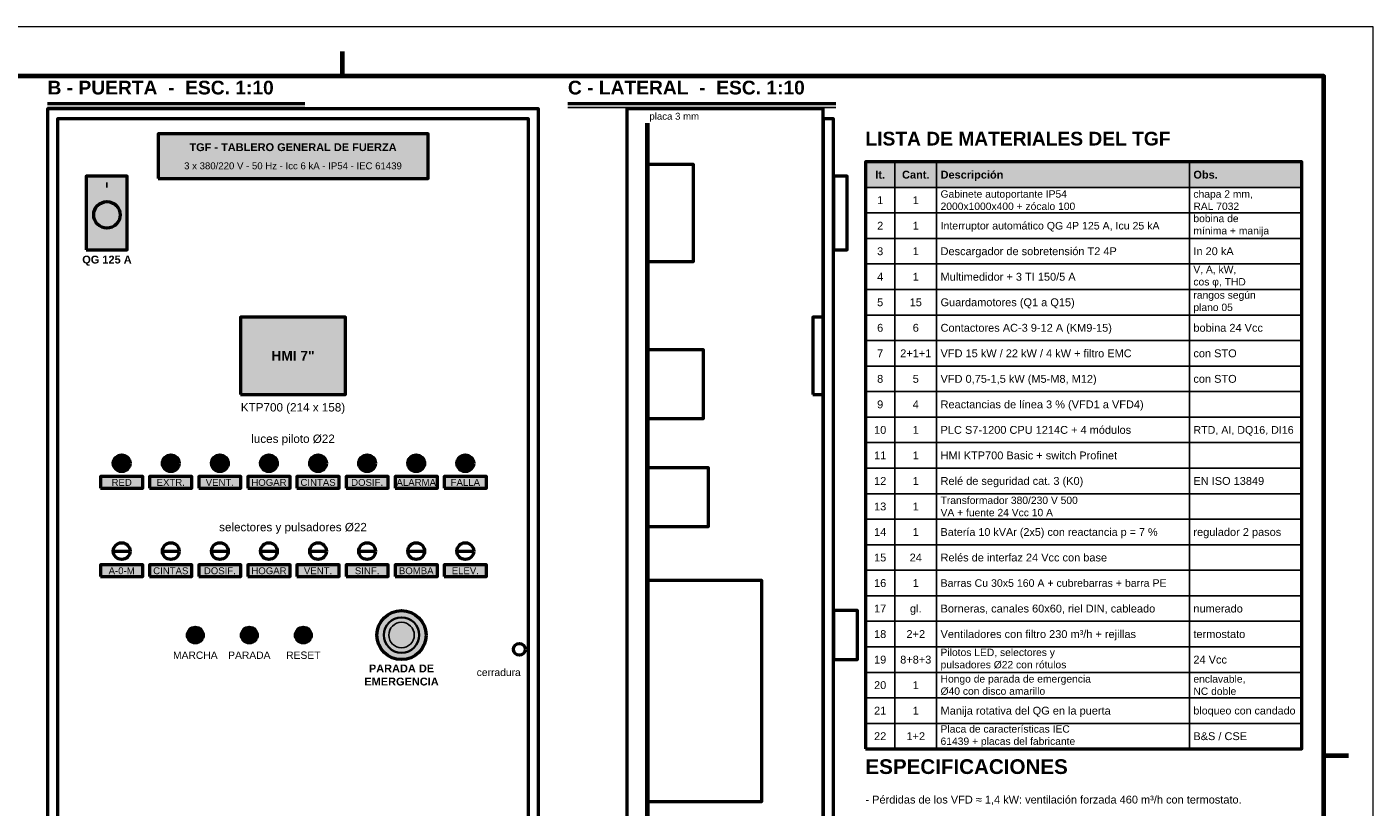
# Model space of a CAD drawing. Header units: millimetres. Extents: x 0 to 420, y 0 to 297.
# Tile 3 of 3: x 146 to 420, y 138 to 297. Entities that reach past the tile are written whole.
import ezdxf
from ezdxf.enums import TextEntityAlignment as Align

# ---------------------------------------------------------------- set-up
doc = ezdxf.new("R2010")
doc.units = ezdxf.units.MM
doc.header["$LTSCALE"] = 0.5
for name, color, linetype, lineweight in [('CONTORNO', 7, 'CONTINUOUS', 50), ('FINO', 7, 'CONTINUOUS', 25), ('HOJA', 8, 'CONTINUOUS', 13), ('RECUADRO', 7, 'CONTINUOUS', 70), ('RELLENO', 9, 'CONTINUOUS', 13), ('TEXTO', 7, 'CONTINUOUS', 25)]:
    doc.layers.add(name, color=color, linetype=linetype, lineweight=lineweight)
doc.styles.add('NEGRITA', font='arialbd.ttf')
doc.styles.get("Standard").update_dxf_attribs({"font": 'arial.ttf'})

msp = doc.modelspace()

# ---------------------------------------------------------------- hatches: boundary and pattern name
at = {"layer": 'RELLENO', "true_color": 0xeeece6}
msp.add_hatch(color=7, dxfattribs=at).paths.add_polyline_path([(172.5, 266.1), (227.5, 266.1), (227.5, 275.2), (172.5, 275.2)])
at = {"layer": 'RELLENO', "true_color": 0xe2e8ee}
msp.add_hatch(color=7, dxfattribs=at).paths.add_polyline_path([(316.6, 264.3), (405.5, 264.3), (405.5, 269.5), (316.6, 269.5)])
at = {"layer": 'RELLENO', "true_color": 0xe8c35a}
msp.add_hatch(color=7, dxfattribs=at).paths.add_polyline_path([(157.9, 251.6), (166.2, 251.6), (166.2, 266.6), (157.9, 266.6)])
at = {"layer": 'RELLENO', "true_color": 0x282828}
msp.add_hatch(color=7, dxfattribs=at).paths.add_polyline_path([(161.35, 258.7), (162.85, 258.7), (162.85, 263.7), (161.35, 263.7)])
at = {"layer": 'RELLENO', "true_color": 0x32373e}
msp.add_hatch(color=7, dxfattribs=at).paths.add_polyline_path([(189.3, 222.1), (210.7, 222.1), (210.7, 237.9), (189.3, 237.9)])
at = {"layer": 'RELLENO', "true_color": 0x7a98b2}
msp.add_hatch(color=7, dxfattribs=at).paths.add_polyline_path([(191.1, 223.9), (208.9, 223.9), (208.9, 236.1), (191.1, 236.1)])
at = {"layer": 'RELLENO', "true_color": 0x5a5a5a}
h = msp.add_hatch(color=7, dxfattribs=at)
edge = h.paths.add_edge_path()
edge.add_arc((165.1, 208.1), 1.7, 0, 360)
h = msp.add_hatch(color=7, dxfattribs=at)
edge = h.paths.add_edge_path()
edge.add_arc((175.1, 208.1), 1.7, 0, 360)
h = msp.add_hatch(color=7, dxfattribs=at)
edge = h.paths.add_edge_path()
edge.add_arc((185.1, 208.1), 1.7, 0, 360)
h = msp.add_hatch(color=7, dxfattribs=at)
edge = h.paths.add_edge_path()
edge.add_arc((195.1, 208.1), 1.7, 0, 360)
h = msp.add_hatch(color=7, dxfattribs=at)
edge = h.paths.add_edge_path()
edge.add_arc((205.1, 208.1), 1.7, 0, 360)
h = msp.add_hatch(color=7, dxfattribs=at)
edge = h.paths.add_edge_path()
edge.add_arc((215.1, 208.1), 1.7, 0, 360)
at = {"layer": 'RELLENO', "true_color": 0xe8c35a}
h = msp.add_hatch(color=7, dxfattribs=at)
edge = h.paths.add_edge_path()
edge.add_arc((225.1, 208.1), 1.7, 0, 360)
at = {"layer": 'RELLENO', "true_color": 0xdc0000}
h = msp.add_hatch(color=7, dxfattribs=at)
edge = h.paths.add_edge_path()
edge.add_arc((235.1, 208.1), 1.7, 0, 360)
at = {"layer": 'RELLENO', "true_color": 0xffffff}
for points in [[(160.8, 203), (169.4, 203), (169.4, 205.4), (160.8, 205.4)], [(170.8, 203), (179.4, 203), (179.4, 205.4), (170.8, 205.4)], [(180.8, 203), (189.4, 203), (189.4, 205.4), (180.8, 205.4)], [(190.8, 203), (199.4, 203), (199.4, 205.4), (190.8, 205.4)], [(200.8, 203), (209.4, 203), (209.4, 205.4), (200.8, 205.4)], [(210.8, 203), (219.4, 203), (219.4, 205.4), (210.8, 205.4)], [(220.8, 203), (229.4, 203), (229.4, 205.4), (220.8, 205.4)], [(230.8, 203), (239.4, 203), (239.4, 205.4), (230.8, 205.4)], [(160.8, 185), (169.4, 185), (169.4, 187.4), (160.8, 187.4)], [(170.8, 185), (179.4, 185), (179.4, 187.4), (170.8, 187.4)], [(180.8, 185), (189.4, 185), (189.4, 187.4), (180.8, 187.4)], [(190.8, 185), (199.4, 185), (199.4, 187.4), (190.8, 187.4)], [(200.8, 185), (209.4, 185), (209.4, 187.4), (200.8, 187.4)], [(210.8, 185), (219.4, 185), (219.4, 187.4), (210.8, 187.4)], [(220.8, 185), (229.4, 185), (229.4, 187.4), (220.8, 187.4)], [(230.8, 185), (239.4, 185), (239.4, 187.4), (230.8, 187.4)]]:
    msp.add_hatch(color=7, dxfattribs=at).paths.add_polyline_path(points)
at = {"layer": 'RELLENO', "true_color": 0xe8c35a}
h = msp.add_hatch(color=7, dxfattribs=at)
edge = h.paths.add_edge_path()
edge.add_arc((222.1, 173.1), 5, 0, 360)
at = {"layer": 'RELLENO', "true_color": 0xdc0000}
h = msp.add_hatch(color=7, dxfattribs=at)
edge = h.paths.add_edge_path()
edge.add_arc((222.1, 173.1), 2.6, 0, 360)
at = {"layer": 'RELLENO', "true_color": 0x505050}
h = msp.add_hatch(color=7, dxfattribs=at)
edge = h.paths.add_edge_path()
edge.add_arc((180.1, 173.1), 1.6, 0, 360)
at = {"layer": 'RELLENO', "true_color": 0xdc0000}
h = msp.add_hatch(color=7, dxfattribs=at)
edge = h.paths.add_edge_path()
edge.add_arc((191.1, 173.1), 1.6, 0, 360)
at = {"layer": 'RELLENO', "true_color": 0x7896b4}
h = msp.add_hatch(color=7, dxfattribs=at)
edge = h.paths.add_edge_path()
edge.add_arc((202.1, 173.1), 1.6, 0, 360)

# ---------------------------------------------------------------- linework, layer by layer
at = {"layer": 'CONTORNO'}
for p, q in [((150, 281.4), (202.416, 281.4)), ((256, 281.4), (310.6, 281.4))]:
    msp.add_line(p, q, dxfattribs=at)
at = {"layer": 'CONTORNO', "lineweight": 70}
msp.add_line((272.2, 83.1), (272.2, 277.4), dxfattribs=at)
at = {"layer": 'CONTORNO', "lineweight": 50}
for p, q in [((163.6, 190.2), (166.6, 190.2)), ((173.6, 190.2), (176.6, 190.2)), ((183.6, 190.2), (186.6, 190.2)), ((193.6, 190.2), (196.6, 190.2)), ((203.6, 190.2), (206.6, 190.2)), ((213.6, 190.2), (216.6, 190.2)), ((223.6, 190.2), (226.6, 190.2)), ((233.6, 190.2), (236.6, 190.2))]:
    msp.add_line(p, q, dxfattribs=at)
for points in [[(150, 80.3), (250, 80.3), (250, 280.3), (150, 280.3)], [(268, 80.3), (308, 80.3), (308, 280.3), (268, 280.3)], [(152, 82.3), (248, 82.3), (248, 278.3), (152, 278.3)]]:
    msp.add_lwpolyline(points, close=True, dxfattribs=at)
at = {"layer": 'CONTORNO'}
for points in [[(308, 82.3), (310.1, 82.3), (310.1, 278.3), (308, 278.3)], [(172.5, 266.1), (227.5, 266.1), (227.5, 275.2), (172.5, 275.2)], [(272.2, 249.2), (281.6, 249.2), (281.6, 269), (272.2, 269)], [(316.6, 149.9), (405.5, 149.9), (405.5, 269.5), (316.6, 269.5)], [(157.9, 251.6), (166.2, 251.6), (166.2, 266.6), (157.9, 266.6)], [(310.1, 251.6), (312.9, 251.6), (312.9, 266.6), (310.1, 266.6)], [(189.3, 222.1), (210.7, 222.1), (210.7, 237.9), (189.3, 237.9)], [(305.9, 222.1), (308, 222.1), (308, 237.9), (305.9, 237.9)], [(272.2, 217.2), (283.6, 217.2), (283.6, 231.2), (272.2, 231.2)], [(272.2, 195.2), (284.6, 195.2), (284.6, 207.2), (272.2, 207.2)], [(160.8, 203), (169.4, 203), (169.4, 205.4), (160.8, 205.4)], [(170.8, 203), (179.4, 203), (179.4, 205.4), (170.8, 205.4)], [(180.8, 203), (189.4, 203), (189.4, 205.4), (180.8, 205.4)], [(190.8, 203), (199.4, 203), (199.4, 205.4), (190.8, 205.4)], [(200.8, 203), (209.4, 203), (209.4, 205.4), (200.8, 205.4)], [(210.8, 203), (219.4, 203), (219.4, 205.4), (210.8, 205.4)], [(220.8, 203), (229.4, 203), (229.4, 205.4), (220.8, 205.4)], [(230.8, 203), (239.4, 203), (239.4, 205.4), (230.8, 205.4)], [(160.8, 185), (169.4, 185), (169.4, 187.4), (160.8, 187.4)], [(170.8, 185), (179.4, 185), (179.4, 187.4), (170.8, 187.4)], [(180.8, 185), (189.4, 185), (189.4, 187.4), (180.8, 187.4)], [(190.8, 185), (199.4, 185), (199.4, 187.4), (190.8, 187.4)], [(200.8, 185), (209.4, 185), (209.4, 187.4), (200.8, 187.4)], [(210.8, 185), (219.4, 185), (219.4, 187.4), (210.8, 187.4)], [(220.8, 185), (229.4, 185), (229.4, 187.4), (220.8, 187.4)], [(230.8, 185), (239.4, 185), (239.4, 187.4), (230.8, 187.4)], [(272.2, 139.2), (295.5, 139.2), (295.5, 184.2), (272.2, 184.2)], [(310.1, 168.1), (315, 168.1), (315, 178.1), (310.1, 178.1)]]:
    msp.add_lwpolyline(points, close=True, dxfattribs=at)
at = {"layer": 'CONTORNO', "lineweight": 50}
for centre, radius in [((162.1, 258.7), 2.7), ((165.1, 208.1), 1.7), ((175.1, 208.1), 1.7), ((185.1, 208.1), 1.7), ((195.1, 208.1), 1.7), ((205.1, 208.1), 1.7), ((215.1, 208.1), 1.7), ((225.1, 208.1), 1.7), ((235.1, 208.1), 1.7), ((165.1, 190.2), 1.7), ((175.1, 190.2), 1.7), ((185.1, 190.2), 1.7), ((195.1, 190.2), 1.7), ((205.1, 190.2), 1.7), ((215.1, 190.2), 1.7), ((225.1, 190.2), 1.7), ((235.1, 190.2), 1.7), ((222.1, 173.1), 5), ((180.1, 173.1), 1.6), ((191.1, 173.1), 1.6), ((202.1, 173.1), 1.6), ((246.1, 170.2), 1.2)]:
    msp.add_circle(centre, radius, dxfattribs=at)
at = {"layer": 'CONTORNO', "lineweight": 35}
msp.add_circle((222.1, 173.1), 3.6, dxfattribs=at)
at = {"layer": 'FINO'}
for p, q in [((150, 280.6), (202.416, 280.6)), ((256, 280.6), (310.6, 280.6)), ((322.6, 269.5), (322.6, 149.9)), ((331.1, 269.5), (331.1, 149.9)), ((382.6, 269.5), (382.6, 149.9)), ((162.1, 264.3), (162.1, 265.3))]:
    msp.add_line(p, q, dxfattribs=at)
for points in [[(316.6, 264.3), (405.5, 264.3), (405.5, 269.5), (316.6, 269.5)], [(316.6, 259.1), (405.5, 259.1), (405.5, 264.3), (316.6, 264.3)], [(316.6, 253.9), (405.5, 253.9), (405.5, 259.1), (316.6, 259.1)], [(316.6, 248.7), (405.5, 248.7), (405.5, 253.9), (316.6, 253.9)], [(316.6, 243.5), (405.5, 243.5), (405.5, 248.7), (316.6, 248.7)], [(316.6, 238.3), (405.5, 238.3), (405.5, 243.5), (316.6, 243.5)], [(316.6, 233.1), (405.5, 233.1), (405.5, 238.3), (316.6, 238.3)], [(316.6, 227.9), (405.5, 227.9), (405.5, 233.1), (316.6, 233.1)], [(316.6, 222.7), (405.5, 222.7), (405.5, 227.9), (316.6, 227.9)], [(316.6, 217.5), (405.5, 217.5), (405.5, 222.7), (316.6, 222.7)], [(316.6, 212.3), (405.5, 212.3), (405.5, 217.5), (316.6, 217.5)], [(316.6, 207.1), (405.5, 207.1), (405.5, 212.3), (316.6, 212.3)], [(316.6, 201.9), (405.5, 201.9), (405.5, 207.1), (316.6, 207.1)], [(316.6, 196.7), (405.5, 196.7), (405.5, 201.9), (316.6, 201.9)], [(316.6, 191.5), (405.5, 191.5), (405.5, 196.7), (316.6, 196.7)], [(316.6, 186.3), (405.5, 186.3), (405.5, 191.5), (316.6, 191.5)], [(316.6, 181.1), (405.5, 181.1), (405.5, 186.3), (316.6, 186.3)], [(316.6, 175.9), (405.5, 175.9), (405.5, 181.1), (316.6, 181.1)], [(316.6, 170.7), (405.5, 170.7), (405.5, 175.9), (316.6, 175.9)], [(316.6, 165.5), (405.5, 165.5), (405.5, 170.7), (316.6, 170.7)], [(316.6, 160.3), (405.5, 160.3), (405.5, 165.5), (316.6, 165.5)], [(316.6, 155.1), (405.5, 155.1), (405.5, 160.3), (316.6, 160.3)], [(316.6, 149.9), (405.5, 149.9), (405.5, 155.1), (316.6, 155.1)]]:
    msp.add_lwpolyline(points, close=True, dxfattribs=at)
msp.add_circle((222.1, 173.1), 2.6, dxfattribs=at)
at = {"layer": 'HOJA'}
msp.add_lwpolyline([(0, 0), (420, 0), (420, 297), (0, 297)], close=True, dxfattribs=at)
at = {"layer": 'RECUADRO'}
for p, q in [((210, 292), (210, 287)), ((415, 148.5), (410, 148.5))]:
    msp.add_line(p, q, dxfattribs=at)
msp.add_lwpolyline([(20, 10), (410, 10), (410, 287), (20, 287)], close=True, dxfattribs=at)

# ---------------------------------------------------------------- texts
at = {"layer": 'TEXTO', "style": 'NEGRITA'}
for s, height, p in [('B - PUERTA  -  ESC. 1:10', 2.8, (150, 282.4)), ('C - LATERAL  -  ESC. 1:10', 2.8, (256, 282.4)), ('LISTA DE MATERIALES DEL TGF', 2.8, (316.6, 272)), ('ESPECIFICACIONES', 3, (316.6, 143.9))]:
    msp.add_text(s, height=height, dxfattribs=at).set_placement(p, align=Align.BOTTOM_LEFT)
at = {"layer": 'TEXTO'}
for s, height, p in [('placa 3 mm', 1.4, (272.6, 278.8)), ('Interruptor automático QG 4P 125 A, Icu 25 kA', 1.54012, (331.9, 256.5)), ('Descargador de sobretensión T2 4P', 1.6, (331.9, 251.3)), ('In 20 kA', 1.6, (383.4, 251.3)), ('Multimedidor + 3 TI 150/5 A', 1.6, (331.9, 246.1)), ('Guardamotores (Q1 a Q15)', 1.6, (331.9, 240.9)), ('Contactores AC-3 9-12 A (KM9-15)', 1.6, (331.9, 235.7)), ('bobina 24 Vcc', 1.6, (383.4, 235.7)), ('VFD 15 kW / 22 kW / 4 kW + filtro EMC', 1.6, (331.9, 230.5)), ('con STO', 1.6, (383.4, 230.5)), ('VFD 0,75-1,5 kW (M5-M8, M12)', 1.6, (331.9, 225.3)), ('con STO', 1.6, (383.4, 225.3)), ('Reactancias de línea 3 % (VFD1 a VFD4)', 1.6, (331.9, 220.1)), ('PLC S7-1200 CPU 1214C + 4 módulos', 1.6, (331.9, 214.9)), ('RTD, AI, DQ16, DI16', 1.55702, (383.4, 214.9)), ('HMI KTP700 Basic + switch Profinet', 1.6, (331.9, 209.7)), ('Relé de seguridad cat. 3 (K0)', 1.6, (331.9, 204.5)), ('EN ISO 13849', 1.6, (383.4, 204.5)), ('Batería 10 kVAr (2x5) con reactancia p = 7 %', 1.57513, (331.9, 194.1)), ('regulador 2 pasos', 1.6, (383.4, 194.1)), ('Relés de interfaz 24 Vcc con base', 1.6, (331.9, 188.9)), ('Barras Cu 30x5 160 A + cubrebarras + barra PE', 1.54012, (331.9, 183.7)), ('Borneras, canales 60x60, riel DIN, cableado', 1.6, (331.9, 178.5)), ('numerado', 1.6, (383.4, 178.5)), ('Ventiladores con filtro 230 m³/h + rejillas', 1.6, (331.9, 173.3)), ('termostato', 1.6, (383.4, 173.3)), ('24 Vcc', 1.6, (383.4, 168.1)), ('Manija rotativa del QG en la puerta', 1.6, (331.9, 157.7)), ('bloqueo con candado', 1.55702, (383.4, 157.7)), ('B&S / CSE', 1.6, (383.4, 152.5))]:
    msp.add_text(s, height=height, dxfattribs=at).set_placement(p, align=Align.MIDDLE_LEFT)
at = {"layer": 'TEXTO', "style": 'NEGRITA'}
for s, height, p in [('TGF - TABLERO GENERAL DE FUERZA', 1.6, (200, 272.5)), ('It.', 1.6, (319.6, 266.9)), ('Cant.', 1.6, (326.85, 266.9)), ('QG 125 A', 1.6, (162.1, 249.6)), ('HMI 7"', 2, (200, 230))]:
    msp.add_text(s, height=height, dxfattribs=at).set_placement(p, align=Align.MIDDLE_CENTER)
at = {"layer": 'TEXTO'}
for s, height, p in [('3 x 380/220 V - 50 Hz - Icc 6 kA - IP54 - IEC 61439', 1.4, (200, 268.7)), ('1', 1.6, (319.6, 261.7)), ('1', 1.6, (326.85, 261.7)), ('2', 1.6, (319.6, 256.5)), ('1', 1.6, (326.85, 256.5)), ('3', 1.6, (319.6, 251.3)), ('1', 1.6, (326.85, 251.3)), ('4', 1.6, (319.6, 246.1)), ('1', 1.6, (326.85, 246.1)), ('5', 1.6, (319.6, 240.9)), ('15', 1.6, (326.85, 240.9)), ('6', 1.6, (319.6, 235.7)), ('6', 1.6, (326.85, 235.7)), ('7', 1.6, (319.6, 230.5)), ('2+1+1', 1.6, (326.85, 230.5)), ('8', 1.6, (319.6, 225.3)), ('5', 1.6, (326.85, 225.3)), ('KTP700 (214 x 158)', 1.7, (200, 219.5)), ('9', 1.6, (319.6, 220.1)), ('4', 1.6, (326.85, 220.1)), ('luces piloto Ø22', 1.7, (200, 213.1)), ('10', 1.6, (319.6, 214.9)), ('1', 1.6, (326.85, 214.9)), ('11', 1.6, (319.6, 209.7)), ('1', 1.6, (326.85, 209.7)), ('RED', 1.4, (165.1, 204.2)), ('EXTR.', 1.4, (175.1, 204.2)), ('VENT.', 1.4, (185.1, 204.2)), ('HOGAR', 1.4, (195.1, 204.2)), ('CINTAS', 1.4, (205.1, 204.2)), ('DOSIF.', 1.4, (215.1, 204.2)), ('ALARMA', 1.4, (225.1, 204.2)), ('FALLA', 1.4, (235.1, 204.2)), ('12', 1.6, (319.6, 204.5)), ('1', 1.6, (326.85, 204.5)), ('13', 1.6, (319.6, 199.3)), ('1', 1.6, (326.85, 199.3)), ('selectores y pulsadores Ø22', 1.7, (200, 195.1)), ('14', 1.6, (319.6, 194.1)), ('1', 1.6, (326.85, 194.1)), ('15', 1.6, (319.6, 188.9)), ('24', 1.6, (326.85, 188.9)), ('A-0-M', 1.4, (165.1, 186.2)), ('CINTAS', 1.4, (175.1, 186.2)), ('DOSIF.', 1.4, (185.1, 186.2)), ('HOGAR', 1.4, (195.1, 186.2)), ('VENT.', 1.4, (205.1, 186.2)), ('SINF.', 1.4, (215.1, 186.2)), ('BOMBA', 1.4, (225.1, 186.2)), ('ELEV.', 1.4, (235.1, 186.2)), ('16', 1.6, (319.6, 183.7)), ('1', 1.6, (326.85, 183.7)), ('17', 1.6, (319.6, 178.5)), ('gl.', 1.6, (326.85, 178.5)), ('18', 1.6, (319.6, 173.3)), ('2+2', 1.6, (326.85, 173.3)), ('MARCHA', 1.5, (180.1, 169)), ('PARADA', 1.5, (191.1, 169)), ('RESET', 1.5, (202.1, 169)), ('19', 1.6, (319.6, 168.1)), ('8+8+3', 1.6, (326.85, 168.1)), ('cerradura', 1.5, (241.9, 165.5)), ('20', 1.6, (319.6, 162.9)), ('1', 1.6, (326.85, 162.9)), ('21', 1.6, (319.6, 157.7)), ('1', 1.6, (326.85, 157.7)), ('22', 1.6, (319.6, 152.5)), ('1+2', 1.6, (326.85, 152.5))]:
    msp.add_text(s, height=height, dxfattribs=at).set_placement(p, align=Align.MIDDLE_CENTER)
at = {"layer": 'TEXTO', "style": 'NEGRITA'}
for s, p in [('Descripción', (331.9, 266.9)), ('Obs.', (383.4, 266.9))]:
    msp.add_text(s, height=1.6, dxfattribs=at).set_placement(p, align=Align.MIDDLE_LEFT)
at = {"layer": 'TEXTO'}
msp.add_text('- Pérdidas de los VFD ≈ 1,4 kW: ventilación forzada 460 m³/h con termostato.', height=1.6, dxfattribs=at).set_placement((316.6, 140.38), align=Align.TOP_LEFT)
at = {"layer": 'TEXTO', "char_height": 1.5, "attachment_point": 4}
for s, insert in [('Gabinete autoportante IP54\\P2000x1000x400 + zócalo 100', (331.9, 261.7)), ('chapa 2 mm,\\PRAL 7032', (383.4, 261.7)), ('bobina de\\Pmínima + manija', (383.4, 256.5)), ('V, A, kW,\\Pcos φ, THD', (383.4, 246.1)), ('rangos según\\Pplano 05', (383.4, 240.9)), ('Transformador 380/230 V 500\\PVA + fuente 24 Vcc 10 A', (331.9, 199.3)), ('Pilotos LED, selectores y\\Ppulsadores Ø22 con rótulos', (331.9, 168.1)), ('Hongo de parada de emergencia\\PØ40 con disco amarillo', (331.9, 162.9)), ('enclavable,\\PNC doble', (383.4, 162.9)), ('Placa de características IEC\\P61439 + placas del fabricante', (331.9, 152.5))]:
    msp.add_mtext(s, dxfattribs=dict(at, insert=insert))
at = {"layer": 'TEXTO', "insert": (222.1, 167.1), "char_height": 1.6, "attachment_point": 2, "style": 'NEGRITA'}
msp.add_mtext('PARADA DE\\PEMERGENCIA', dxfattribs=at)

doc.saveas('drawing.dxf')
